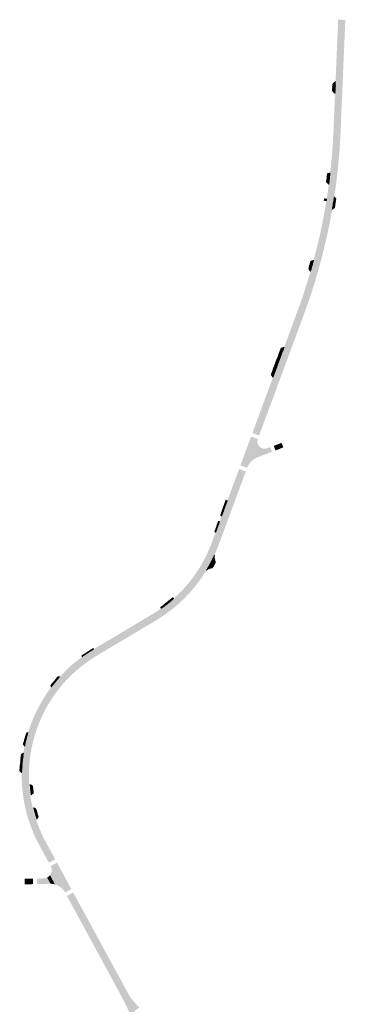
# Model space of a CAD drawing. Header units: metres. Extents: x 203106 to 205700, y 389311 to 393036.
# Tile 12 of 14: x 203106 to 203378, y 392211 to 393036. Entities that reach past the tile are written whole.
import ezdxf

# ---------------------------------------------------------------- set-up
doc = ezdxf.new("R2010")
doc.units = ezdxf.units.M
doc.layers.add('N-WE-VH-VERHARDING_ASFALT-A', color=251, linetype='Continuous', lineweight=18)
doc.layers.add('N-WE-VH-VERHARDING_BETONSTRAATSTEEN-A-GRIJS', color=7, linetype='Continuous', lineweight=13)
doc.layers.add('N-WE-VH-VERHARDING_ASFALT_ROOD-A', color=7, linetype='Continuous', lineweight=18, true_color=0xf46666)

msp = doc.modelspace()

# ---------------------------------------------------------------- hatches: boundary and pattern name
at = {"layer": 'N-WE-VH-VERHARDING_ASFALT-A', "transparency": 33554687}
h = msp.add_hatch(color=256, dxfattribs=at)
h.dxf.hatch_style = 1
edge = h.paths.add_edge_path()
edge.add_line((203378.3166433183, 393035.6136395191), (203374.3906256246, 392942.0967703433))
edge.add_arc((202871.8333046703, 392963.1950914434), 502.9999999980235, 339.704531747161, 357.5960248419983, ccw=False)
edge.add_line((203343.6052398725, 392788.7237724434), (203306.1373720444, 392687.4109712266))
edge.add_line((203306.1373720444, 392687.4109712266), (203300.5098738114, 392689.4921400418))
edge.add_line((203300.5098738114, 392689.4921400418), (203337.9777416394, 392790.8049412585))
edge.add_arc((202871.8333046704, 392963.1950914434), 496.9999999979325, 339.7045317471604, 357.5960248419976)
edge.add_line((203368.3959060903, 392942.3484401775), (203372.3219237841, 393035.8653093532))
edge.add_line((203372.3219237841, 393035.8653093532), (203378.3166433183, 393035.6136395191))
h = msp.add_hatch(color=256, dxfattribs=at)
h.dxf.hatch_style = 1
edge = h.paths.add_edge_path()
edge.add_line((203296.1054960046, 392660.2840597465), (203305.0274015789, 392684.4089685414))
edge.add_arc((203310.654899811, 392682.3277997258), 5.999999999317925, 159.7045317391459, 287.8188889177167)
edge.add_line((203312.4909548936, 392676.6156283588), (203315.429000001, 392677.5599999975))
edge.add_line((203315.429000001, 392677.5599999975), (203316.8948455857, 392673.7060135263))
edge.add_line((203316.8948455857, 392673.7060135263), (203304.8210600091, 392669.0933983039))
edge.add_arc((203310.174241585, 392655.0811377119), 14.99999999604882, 110.9086339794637, 159.7045317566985)
h = msp.add_hatch(color=256, dxfattribs=at)
h.dxf.hatch_style = 1
h.paths.add_polyline_path([(203319.8763819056, 392674.8723300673), (203318.419964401, 392678.6975992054), (203324.9447056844, 392681.2262758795), (203326.4328491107, 392677.4694812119)])
h = msp.add_hatch(color=256, dxfattribs=at)
h.dxf.hatch_style = 1
edge = h.paths.add_edge_path()
edge.add_line((203294.9957590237, 392657.2833214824), (203272.1221776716, 392595.4329623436))
edge.add_arc((203156.758463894, 392638.0969230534), 123.0000000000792, 300.8018032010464, 339.70453174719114, ccw=False)
edge.add_line((203219.7430613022, 392532.4468379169), (203180.4527982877, 392509.0234644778))
edge.add_line((203180.4527982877, 392509.0234644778), (203170.3581489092, 392503.0054151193))
edge.add_arc((203230.2703269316, 392402.5089926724), 117.00000000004, 120.8018032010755, 208.5261015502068)
edge.add_line((203127.4741681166, 392346.6345823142), (203135.3242043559, 392332.1923078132))
edge.add_line((203135.3242043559, 392332.1923078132), (203130.0526064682, 392329.3269534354))
edge.add_line((203130.0526064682, 392329.3269534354), (203122.2025702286, 392343.7692279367))
edge.add_arc((203230.2703269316, 392402.5089926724), 123.0000000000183, 120.8018032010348, 208.5261015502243, ccw=False)
edge.add_line((203167.2857295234, 392508.1590778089), (203177.3803789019, 392514.1771271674))
edge.add_line((203177.3803789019, 392514.1771271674), (203216.6706419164, 392537.6005006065))
edge.add_arc((203156.7584638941, 392638.0969230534), 116.9999999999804, 300.8018032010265, 339.7045317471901)
edge.add_line((203266.4946794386, 392597.5141311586), (203289.3680548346, 392659.3645664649))
edge.add_line((203289.3680548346, 392659.3645664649), (203294.9957590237, 392657.2833214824))
h = msp.add_hatch(color=256, dxfattribs=at)
h.dxf.hatch_style = 1
edge = h.paths.add_edge_path()
edge.add_line((203119.9602548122, 392316.0507279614), (203125.5838861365, 392316.1736819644))
edge.add_arc((203125.4308760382, 392323.1720094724), 7.000000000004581, 271.2525044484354, 388.5261015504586)
edge.add_line((203131.5810735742, 392326.5149229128), (203143.5948158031, 392304.4123799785))
edge.add_arc((203131.2944207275, 392297.7265530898), 14.00000000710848, 28.52610157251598, 91.2525044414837)
edge.add_line((203130.9884005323, 392311.723208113), (203120.0600948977, 392311.4842737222))
edge.add_line((203120.0600948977, 392311.4842737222), (203119.9602548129, 392316.0507279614))
h = msp.add_hatch(color=256, dxfattribs=at)
h.dxf.hatch_style = 1
h.paths.add_polyline_path([(203116.76101938, 392315.9807804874), (203116.8608594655, 392311.4143262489), (203109.8625319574, 392311.2613161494), (203109.7811408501, 392315.8789259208)])
h = msp.add_hatch(color=256, dxfattribs=at)
h.dxf.hatch_style = 1
edge = h.paths.add_edge_path()
edge.add_arc((203231.2357405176, 392237.8221219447), 38.98472693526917, 219.886869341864, 229.3506505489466, ccw=False)
edge.add_arc((203231.3316703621, 392239.2534861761), 39.98967374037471, 207.9149824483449, 221.3725056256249, ccw=False)
edge.add_line((203195.9950655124, 392220.5318846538), (203150.3946164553, 392304.4668857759))
edge.add_line((203150.3946164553, 392304.4668857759), (203145.1230185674, 392301.601531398))
edge.add_line((203145.1230185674, 392301.601531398), (203190.8996684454, 392217.2872608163))
edge.add_arc((203332.5947396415, 392285.5797315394), 157.2938484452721, 205.732572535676, 208.0029346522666)
edge.add_line((203193.7162972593, 392211.7276293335), (203198.380654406, 392202.0127299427))
edge.add_line((203198.380654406, 392202.0127299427), (203205.84, 392208.244))
at = {"layer": 'N-WE-VH-VERHARDING_ASFALT_ROOD-A', "transparency": 33554687}
h = msp.add_hatch(color=256, dxfattribs=at)
h.dxf.hatch_style = 1
h.paths.add_polyline_path([(203290.4779977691, 392662.3652285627), (203299.3999033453, 392686.4901373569), (203305.0274015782, 392684.4089685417), (203296.1054960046, 392660.2840597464)])
h = msp.add_hatch(color=256, dxfattribs=at)
h.dxf.hatch_style = 1
h.paths.add_polyline_path([(203131.5810735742, 392326.5149229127), (203136.8526714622, 392329.3802772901), (203148.8664136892, 392307.277734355), (203143.5948158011, 392304.4123799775)])
h = msp.add_hatch(color=256, dxfattribs=at)
h.dxf.hatch_style = 1
edge = h.paths.add_edge_path()
edge.add_arc((203125.4308898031, 392323.1726797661), 6.999999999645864, 296.7865496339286, 322.3240356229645)
edge.add_line((203130.9712497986, 392318.8943142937), (203135.1151776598, 392311.1957764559))
edge.add_arc((203131.2944344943, 392297.7272233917), 13.99999999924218, 74.16248408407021, 89.47570453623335)
edge.add_line((203131.4225422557, 392311.7266372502), (203128.5855657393, 392316.9238382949))
at = {"layer": 'N-WE-VH-VERHARDING_BETONSTRAATSTEEN-A-GRIJS'}
h = msp.add_hatch(dxfattribs=at)
h.set_pattern_fill('AVH-BSS_KEIFORMAAT_ELLEBOOG', color=256, scale=2, angle=58, pattern_type=2)
h.set_pattern_definition([(78, (-479.8505119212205, 2194.040152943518), (-0.1617495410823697, 0.2490724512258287), [0.63, -0.21]), (348, (-480.2613339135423, 2194.12747585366), (-0.1617495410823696, 0.2490724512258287), [0.63, -0.21])])
h.paths.add_polyline_path([(203367.4827677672, 392976.1261508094), (203367.8955, 392982.331), (203370.1464158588, 392984.0451939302), (203369.731516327, 392974.162379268)])
h = msp.add_hatch(dxfattribs=at)
h.set_pattern_fill('AVH-BSS_KEIFORMAAT_ELLEBOOG', color=256, scale=2, angle=58, pattern_type=2)
h.set_pattern_definition([(78, (-482.5339527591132, 2121.975762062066), (-0.1617495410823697, 0.2490724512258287), [0.63, -0.21]), (348, (-482.944774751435, 2122.063084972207), (-0.1617495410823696, 0.2490724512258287), [0.63, -0.21])])
h.paths.add_polyline_path([(203362.48, 392899.8715), (203363.30114334, 392906.7551796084), (203365.6905380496, 392907.3915697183), (203364.5374266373, 392897.9904275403)])
h = msp.add_hatch(dxfattribs=at)
h.set_pattern_fill('AVH-BSS_KEIFORMAAT_ELLEBOOG', color=256, scale=2, angle=58, pattern_type=2)
h.set_pattern_definition([(78, (-472.2327666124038, 2102.413268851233), (-0.1617495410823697, 0.2490724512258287), [0.63, -0.21]), (348, (-472.6435886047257, 2102.500591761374), (-0.1617495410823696, 0.2490724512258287), [0.63, -0.21])])
h.paths.add_polyline_path([(203367.3604578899, 392876.8131464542), (203369.062083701, 392887.2178494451), (203370.4360418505, 392885.8464247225), (203369.318, 392878.243)])
h = msp.add_hatch(dxfattribs=at)
h.set_pattern_fill('AVH-BSS_KEIFORMAAT_ELLEBOOG', color=256, scale=2, angle=58, pattern_type=2)
h.set_pattern_definition([(78, (-484.8372624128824, 2102.276348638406), (-0.1617495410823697, 0.2490724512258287), [0.63, -0.21]), (348, (-485.2480844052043, 2102.363671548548), (-0.1617495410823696, 0.2490724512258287), [0.63, -0.21])])
h.paths.add_polyline_path([(203360.5596679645, 392884.4201952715), (203360.7872777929, 392885.8564638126), (203362.7235555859, 392885.5049276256), (203362.5003359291, 392884.1073905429)])
h = msp.add_hatch(dxfattribs=at)
h.set_pattern_fill('AVH-BSS_KEIFORMAAT_ELLEBOOG', color=256, scale=2, angle=58, pattern_type=2)
h.set_pattern_definition([(78, (-498.8803196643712, 2050.548148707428), (-0.1617495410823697, 0.2490724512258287), [0.63, -0.21]), (348, (-499.2911416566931, 2050.63547161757), (-0.1617495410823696, 0.2490724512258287), [0.63, -0.21])])
h.paths.add_polyline_path([(203349.1860524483, 392824.8355807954), (203351.8388677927, 392834.3399038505), (203349.3560460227, 392833.3852013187), (203347.6435, 392827.0145)])
h = msp.add_hatch(dxfattribs=at)
h.set_pattern_fill('AVH-BSS_KEIFORMAAT_ELLEBOOG', color=256, scale=2, angle=58, pattern_type=2)
h.set_pattern_definition([(78, (-516.4425366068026, 1978.897289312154), (-0.1617495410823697, 0.2490724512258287), [0.63, -0.21]), (348, (-516.8533585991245, 1978.984612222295), (-0.1617495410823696, 0.2490724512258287), [0.63, -0.21])])
h.paths.add_polyline_path([(203317.7218185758, 392736.0327524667), (203327.0593334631, 392761.2814723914), (203324.5141093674, 392760.6500849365), (203316.1984092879, 392738.4093762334)])
h = msp.add_hatch(dxfattribs=at)
h.set_pattern_fill('AVH-BSS_KEIFORMAAT_ELLEBOOG', color=256, scale=2, angle=58, pattern_type=2)
h.set_pattern_definition([(78, (-553.1547822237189, 1853.106394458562), (-0.1617495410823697, 0.2490724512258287), [0.63, -0.21]), (348, (-553.5656042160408, 1853.193717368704), (-0.1617495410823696, 0.2490724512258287), [0.63, -0.21])])
h.paths.add_polyline_path([(203274.7758049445, 392619.9063651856), (203279.5407033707, 392632.7906911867), (203278.3026558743, 392633.2485475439), (203273.737, 392620.348)])
h = msp.add_hatch(dxfattribs=at)
h.set_pattern_fill('AVH-BSS_KEIFORMAAT_ELLEBOOG', color=256, scale=2, angle=58, pattern_type=2)
h.set_pattern_definition([(78, (-563.7691834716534, 1828.561202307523), (-0.1617495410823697, 0.2490724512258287), [0.63, -0.21]), (348, (-564.1800054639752, 1828.648525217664), (-0.1617495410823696, 0.2490724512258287), [0.63, -0.21])])
h.paths.add_polyline_path([(203269.7416465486, 392606.293957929), (203273.0284114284, 392615.1813982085), (203272.04, 392615.553), (203268.8723436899, 392606.6015835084)])
h = msp.add_hatch(dxfattribs=at)
h.set_pattern_fill('AVH-BSS_KEIFORMAAT_ELLEBOOG', color=256, scale=2, angle=58, pattern_type=2)
h.set_pattern_definition([(78, (-548.4730668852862, 1794.92214291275), (-0.1617495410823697, 0.2490724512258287), [0.63, -0.21]), (348, (-548.8838888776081, 1795.009465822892), (-0.1617495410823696, 0.2490724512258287), [0.63, -0.21])])
edge = h.paths.add_edge_path()
edge.add_line((203267.1803043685, 392576.4856249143), (203269.6562950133, 392581.4586509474))
edge.add_arc((203277.4417830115, 392585.6709522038), 8.851966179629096, 170.3106590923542, 208.4153933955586, ccw=False)
edge.add_line((203268.7160919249, 392587.1607912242), (203266.9328405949, 392583.4104830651))
edge.add_line((203266.9328405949, 392583.4104830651), (203264.3725373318, 392578.465000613))
edge.add_line((203264.3725373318, 392578.465000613), (203261.9161784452, 392574.2936702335))
edge.add_arc((203267.6498269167, 392567.9409823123), 8.557532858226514, 93.14520275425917, 132.0679798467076, ccw=False)
h = msp.add_hatch(dxfattribs=at)
h.set_pattern_fill('AVH-BSS_KEIFORMAAT_ELLEBOOG', color=256, scale=2, angle=58, pattern_type=2)
h.set_pattern_definition([(78, (-588.2163686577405, 1769.164230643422), (-0.1617495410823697, 0.2490724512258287), [0.63, -0.21]), (348, (-588.6271906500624, 1769.251553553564), (-0.1617495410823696, 0.2490724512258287), [0.63, -0.21])])
edge = h.paths.add_edge_path()
edge.add_arc((203156.7584638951, 392638.0969230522), 116.9999999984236, 305.1552278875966, 311.6788337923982)
edge.add_line((203234.5581387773, 392550.711509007), (203233.82, 392551.491))
edge.add_line((203233.82, 392551.491), (203223.59, 392543.226))
edge.add_line((203223.59, 392543.226), (203224.1263158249, 392542.4382981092))
h = msp.add_hatch(dxfattribs=at)
h.set_pattern_fill('AVH-BSS_KEIFORMAAT_ELLEBOOG', color=256, scale=2, angle=58, pattern_type=2)
h.set_pattern_definition([(78, (-653.9441586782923, 1727.331258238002), (-0.1617495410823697, 0.2490724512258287), [0.63, -0.21]), (348, (-654.3549806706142, 1727.418581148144), (-0.1617495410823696, 0.2490724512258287), [0.63, -0.21])])
edge = h.paths.add_edge_path()
edge.add_arc((203230.3273658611, 392402.4265083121), 123.1002584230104, 120.69824415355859, 125.9863533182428, ccw=False)
edge.add_line((203167.4826445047, 392508.2764710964), (203167.0876186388, 392508.9329653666))
edge.add_line((203167.0876186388, 392508.9329653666), (203157.5069999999, 392502.666))
edge.add_line((203157.5069999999, 392502.666), (203157.994571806, 392502.0339404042))
h = msp.add_hatch(dxfattribs=at)
h.set_pattern_fill('AVH-BSS_KEIFORMAAT_ELLEBOOG', color=256, scale=2, angle=58, pattern_type=2)
h.set_pattern_definition([(78, (-674.7506846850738, 1700.195483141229), (-0.1617495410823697, 0.2490724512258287), [0.63, -0.21]), (348, (-675.1615066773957, 1700.282806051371), (-0.1617495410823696, 0.2490724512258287), [0.63, -0.21])])
edge = h.paths.add_edge_path()
edge.add_arc((203230.2703269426, 392402.5089926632), 123.0000000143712, 137.7781838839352, 143.0973032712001, ccw=False)
edge.add_line((203139.1828274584, 392485.1653139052), (203137.812, 392485.38))
edge.add_line((203137.812, 392485.38), (203131.671, 392478.135))
edge.add_line((203131.671, 392478.135), (203131.9125900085, 392476.3653098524))
h = msp.add_hatch(dxfattribs=at)
h.set_pattern_fill('AVH-BSS_KEIFORMAAT_ELLEBOOG', color=256, scale=2, angle=58, pattern_type=2)
h.set_pattern_definition([(78, (-692.0812029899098, 1648.226108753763), (-0.1617495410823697, 0.2490724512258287), [0.63, -0.21]), (348, (-692.4920249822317, 1648.313431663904), (-0.1617495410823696, 0.2490724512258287), [0.63, -0.21])])
edge = h.paths.add_edge_path()
edge.add_arc((203230.2703269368, 392402.5089926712), 123.0000000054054, 162.9294636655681, 168.5800761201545, ccw=False)
edge.add_line((203112.6892032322, 392438.6154927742), (203111.2155, 392437.9705000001))
edge.add_line((203111.2155, 392437.9705000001), (203108.5546449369, 392428.7185031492))
edge.add_line((203108.5546449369, 392428.7185031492), (203109.705433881, 392426.8627719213))
h = msp.add_hatch(dxfattribs=at)
h.set_pattern_fill('AVH-BSS_KEIFORMAAT_ELLEBOOG', color=256, scale=2, angle=58, pattern_type=2)
h.set_pattern_definition([(78, (-693.5411030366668, 1626.675016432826), (-0.1617495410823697, 0.2490724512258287), [0.63, -0.21]), (348, (-693.9519250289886, 1626.762339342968), (-0.1617495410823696, 0.2490724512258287), [0.63, -0.21])])
h.paths.add_polyline_path([(203107.291156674, 392404.7725480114), (203107.7296520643, 392413.1289269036), (203108.7353008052, 392421.4361536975), (203106.8442991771, 392419.9105199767), (203105.5924670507, 392406.0908496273)])
h = msp.add_hatch(dxfattribs=at)
h.set_pattern_fill('AVH-BSS_KEIFORMAAT_ELLEBOOG', color=256, scale=2, angle=58, pattern_type=2)
h.set_pattern_definition([(78, (-680.5170500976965, 1606.863849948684), (-0.1617495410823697, 0.2490724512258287), [0.63, -0.21]), (348, (-680.9278720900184, 1606.951172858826), (-0.1617495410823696, 0.2490724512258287), [0.63, -0.21])])
h.paths.add_polyline_path([(203117.1215, 392387.776), (203116.2246642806, 392393.7424572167), (203114.188849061, 392395.1379594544), (203115.1675204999, 392386.1400450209)])
h = msp.add_hatch(dxfattribs=at)
h.set_pattern_fill('AVH-BSS_KEIFORMAAT_ELLEBOOG', color=256, scale=2, angle=58, pattern_type=2)
h.set_pattern_definition([(78, (-675.8189398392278, 1586.666829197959), (-0.1617495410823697, 0.2490724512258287), [0.63, -0.21]), (348, (-676.2297618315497, 1586.7541521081), (-0.1617495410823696, 0.2490724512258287), [0.63, -0.21])])
h.paths.add_polyline_path([(203121.1000551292, 392367.8999896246), (203119.1725, 392374.5285), (203117.1273312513, 392375.5443498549), (203119.9235154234, 392365.7392955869)])

doc.saveas('drawing.dxf')
